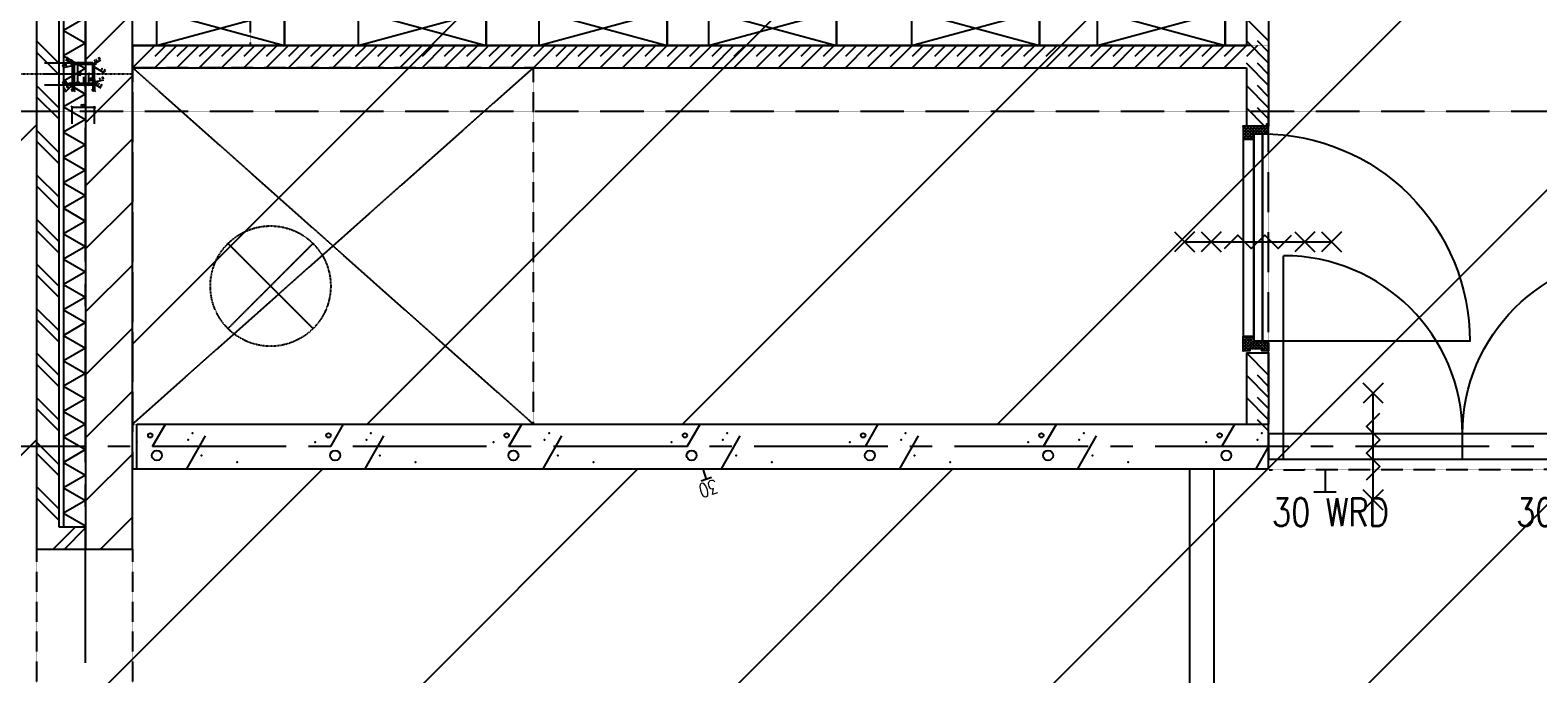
# Model space of a CAD drawing. Extents: x -66955 to 52345, y -20450 to 69550.
# Tile 69 of 94: x 20821 to 27588, y 13830 to 16718. Entities that reach past the tile are written whole.
import ezdxf
from ezdxf.enums import TextEntityAlignment as Align

# ---------------------------------------------------------------- set-up
doc = ezdxf.new("R2010")
doc.units = 0
doc.header["$MEASUREMENT"] = 0
for name, pattern in [('DASHDOT', [1, 0.5, -0.25, 0, -0.25]), ('DASHED', [0.75, 0.5, -0.25]), ('HIDDEN', [0.375, 0.25, -0.125])]:
    doc.linetypes.add(name, pattern=pattern)
for name, color, linetype in [('-21-', 7, 'CONTINUOUS'), ('-32-', 7, 'CONTINUOUS'), ('-E5-', 7, 'CONTINUOUS'), ('-E6-', 7, 'CONTINUOUS'), ('BEGGR--11-', 7, 'CONTINUOUS'), ('BEGGR--21-', 7, 'CONTINUOUS'), ('BEGGR--22-', 7, 'CONTINUOUS'), ('BEGGR--23-', 7, 'CONTINUOUS'), ('BEGGR--28-', 7, 'CONTINUOUS'), ('BEGGR--31-', 7, 'CONTINUOUS'), ('BEGGR--32-', 7, 'CONTINUOUS'), ('BEGGR--45-', 7, 'CONTINUOUS'), ('BEGGR--74-', 7, 'CONTINUOUS'), ('BEGGR--E5-', 7, 'CONTINUOUS'), ('BEGGR--E6-', 7, 'CONTINUOUS'), ('BEGGR--E7-', 7, 'CONTINUOUS'), ('STRAMIEN--E3-', 7, 'CONTINUOUS'), ('STRAMIEN--E7-', 7, 'CONTINUOUS')]:
    doc.layers.add(name, color=color, linetype=linetype)
doc.styles.add('ROMANS', font='ROMANS', dxfattribs={"height": 0.2})
doc.styles.add('txt', font='TXT', dxfattribs={"height": 0.2})

# ---------------------------------------------------------------- blocks, each defined once
blk = doc.blocks.new('*O84')
at = {"layer": '-32-', "color": 7, "linetype": 'CONTINUOUS'}
for points in [[(-300, 350), (300, 350), (300, 200), (-300, 200)], [(-255.09, -287.9), (-209.79, -309.03), (-25, 87.24), (-25, -350), (25, -350), (25, 87.24), (209.79, -309.03), (255.09, -287.9), (27.58, 200), (-27.58, 200)]]:
    blk.add_lwpolyline(points, close=True, dxfattribs=at)
blk = doc.blocks.new('*O85')
at = {"layer": '-32-', "color": 7, "linetype": 'CONTINUOUS'}
for points in [[(-300, 350), (300, 350), (300, 200), (-300, 200)], [(-255.09, -287.9), (-209.79, -309.03), (-25, 87.24), (-25, -350), (25, -350), (25, 87.24), (209.79, -309.03), (255.09, -287.9), (27.58, 200), (-27.58, 200)]]:
    blk.add_lwpolyline(points, close=True, dxfattribs=at)
blk = doc.blocks.new('*O86')
at = {"layer": '-32-', "color": 7, "linetype": 'CONTINUOUS'}
for points in [[(-300, 350), (300, 350), (300, 200), (-300, 200)], [(-255.09, -287.9), (-209.79, -309.03), (-25, 87.24), (-25, -350), (25, -350), (25, 87.24), (209.79, -309.03), (255.09, -287.9), (27.58, 200), (-27.58, 200)]]:
    blk.add_lwpolyline(points, close=True, dxfattribs=at)
blk = doc.blocks.new('*O83')
at = {"layer": '-32-', "color": 7, "linetype": 'CONTINUOUS'}
for p, q in [((-24.99, -2460), (-631.14, -1410.11)), ((25.01, -2460), (631.16, -1410.11))]:
    blk.add_line(p, q, dxfattribs=at)
for points in [[(53.51, 1125), (-53.49, 1125), (-53.49, 2460), (53.51, 2460)], [(-49.99, -1125), (50.01, -1125), (50.01, -1225), (-49.99, -1225)], [(25.01, -2460), (-24.99, -2460), (-24.99, -1235), (25.01, -1235)]]:
    blk.add_lwpolyline(points, close=True, dxfattribs=at)
blk.add_arc((0.01, -2460), 1225, 58.987322, 121.012525, dxfattribs=at)
for name, p in [('*O84', (0.01, 775)), ('*O85', (0.01, 25)), ('*O86', (0.01, -725))]:
    blk.add_blockref(name, p, dxfattribs=at)
blk = doc.blocks.new('*O91')
at = {"layer": '-32-', "color": 7, "linetype": 'CONTINUOUS'}
for p, q in [((-803, -342.75), (-803, 456.75)), ((803, -342.75), (803, 456.75)), ((0, -456.75), (0, -342.75))]:
    blk.add_line(p, q, dxfattribs=at)
for points in [[(-870, -456.75), (870, -456.75), (870, -342.75), (-870, -342.75)], [(-870, -342.75), (-870, -456.75), (-803, -456.75), (-803, -342.75)], [(870, -342.75), (870, -456.75), (803, -456.75), (803, -342.75)]]:
    blk.add_lwpolyline(points, close=True, dxfattribs=at)
blk.add_ellipse((-803, -342.75), major_axis=(803, 0), ratio=0.9956413, start_param=0, end_param=1.5707963, dxfattribs=at)
at = {"layer": '-32-', "color": 7, "linetype": 'CONTINUOUS', "extrusion": (0, 0, -1)}
blk.add_ellipse((803, -342.75), major_axis=(-803, 0), ratio=0.9956413, start_param=0, end_param=1.5707963, dxfattribs=at)
blk = doc.blocks.new('*O94')
at = {"layer": '-E6-', "color": 7, "linetype": 'CONTINUOUS'}
for p, q in [((45, 195.01), (-45, 285.01)), ((45, 285.01), (-45, 195.01)), ((0, -240.01), (0, 240.01)), ((45, -285.01), (-45, -195.01)), ((45, -195.01), (-45, -285.01))]:
    blk.add_line(p, q, dxfattribs=at)
blk.add_lwpolyline([(-30, -150.01), (30, -90.01), (-30.02, -30.01), (30, 29.99), (-30, 89.99), (30, 149.99)], dxfattribs=at)
blk = doc.blocks.new('*O139')
at = {"layer": '-E5-', "color": 5, "linetype": 'CONTINUOUS'}
for p, q in [((-23.66, 157.84), (-23.66, 57.84)), ((26.34, 57.84), (-73.66, 57.84))]:
    blk.add_line(p, q, dxfattribs=at)
at = {"layer": '-E5-', "color": 5, "linetype": 'CONTINUOUS', "style": 'ROMANS', "width": 0.79992}
blk.add_text('30 WRD', height=125, dxfattribs=at).set_placement((0.01, -32.84), align=Align.MIDDLE)
blk = doc.blocks.new('*O140')
at = {"layer": '-E5-', "color": 5, "linetype": 'CONTINUOUS'}
for p, q in [((23.66, 157.84), (23.66, 57.84)), ((-26.34, 57.84), (73.66, 57.84))]:
    blk.add_line(p, q, dxfattribs=at)
at = {"layer": '-E5-', "color": 5, "linetype": 'CONTINUOUS', "style": 'ROMANS', "width": 0.79992}
blk.add_text('30 WRD', height=125, dxfattribs=at).set_placement((0, -32.84), align=Align.MIDDLE)
blk = doc.blocks.new('*O141')
at = {"layer": '-E5-', "color": 5, "linetype": 'CONTINUOUS'}
for p, q in [((23.66, 157.84), (23.66, 57.84)), ((-26.34, 57.84), (73.66, 57.84))]:
    blk.add_line(p, q, dxfattribs=at)
at = {"layer": '-E5-', "color": 5, "linetype": 'CONTINUOUS', "style": 'ROMANS', "width": 0.79992}
blk.add_text('30 WRD', height=125, dxfattribs=at).set_placement((0, -32.84), align=Align.MIDDLE)
blk = doc.blocks.new('*O138')
at = {"layer": '-E5-', "color": 5, "linetype": 'HIDDEN'}
blk.add_line((-1393.5, 155.84, 0.76), (1393.5, 159.84, -0.76), dxfattribs=at)
at = {"layer": '-E5-', "color": 5, "linetype": 'CONTINUOUS'}
for name, p in [('*O139', (-1119.84, -2, 0.76)), ('*O140', (-23.66, -2, 0.76)), ('*O141', (1119.84, -2, 0.76))]:
    blk.add_blockref(name, p, dxfattribs=at)
blk = doc.blocks.new('AFVOE0')
at = {"layer": 'BEGGR--74-', "color": 7, "linetype": 'CONTINUOUS'}
blk.add_lwpolyline([(30, 0), (29.84, -3.08), (29.37, -6.14), (28.58, -9.12), (27.49, -12.01), (26.11, -14.78), (24.45, -17.38), (22.53, -19.8), (20.38, -22.02), (18.01, -24), (15.44, -25.72), (12.72, -27.17), (9.86, -28.33), (6.89, -29.2), (3.85, -29.75), (0.77, -29.99), (-2.32, -29.91), (-5.38, -29.51), (-8.38, -28.8), (-11.3, -27.79), (-14.1, -26.48), (-16.75, -24.89), (-19.22, -23.04), (-21.48, -20.94), (-23.52, -18.62), (-25.31, -16.1), (-26.83, -13.41), (-28.07, -10.58), (-29.01, -7.64), (-29.64, -4.62), (-29.96, -1.54), (-29.96, 1.54), (-29.64, 4.62), (-29.01, 7.64), (-28.07, 10.58), (-26.83, 13.41), (-25.31, 16.1), (-23.52, 18.62), (-21.48, 20.94), (-19.22, 23.04), (-16.75, 24.89), (-14.1, 26.48), (-11.3, 27.79), (-8.38, 28.8), (-5.38, 29.51), (-2.32, 29.91), (0.77, 29.99), (3.85, 29.75), (6.89, 29.2), (9.86, 28.33), (12.72, 27.17), (15.44, 25.72), (18.01, 24), (20.38, 22.02), (22.53, 19.8), (24.45, 17.38), (26.11, 14.78), (27.49, 12.01), (28.58, 9.12), (29.37, 6.14), (29.84, 3.08), (30, 0)], dxfattribs=at)
blk = doc.blocks.new('P74A40')
at = {"layer": 'BEGGR--74-', "color": 7, "linetype": 'CONTINUOUS'}
for points in [[(135, 0), (-135, 0), (-162.47, -99.57), (-180.46, -201.27), (-188.83, -304.22), (-187.5, -407.5), (-186.47, -427.1), (-183.4, -446.48), (-178.32, -465.44), (-171.29, -483.77), (-162.38, -501.25), (-151.69, -517.71), (-139.34, -532.96), (-125.46, -546.84), (-110.21, -559.19), (-93.75, -569.88), (-76.26, -578.79), (-57.94, -585.83), (-38.98, -590.91), (-19.6, -593.98), (0, -595), (19.6, -593.98), (38.99, -590.91), (57.95, -585.83), (76.27, -578.79), (93.76, -569.88), (110.22, -559.19), (125.47, -546.84), (139.35, -532.96), (151.7, -517.71), (162.39, -501.25), (171.3, -483.76), (178.33, -465.44), (183.41, -446.48), (186.48, -427.1), (187.51, -407.5), (188.83, -304.22), (180.46, -201.27), (162.46, -99.57), (135, 0)], [(0, -34), (-8.49, -33.6), (-16.98, -34.06), (-25.39, -35.36), (-33.62, -37.5), (-41.59, -40.46), (-49.23, -44.2), (-56.45, -48.68), (-63.19, -53.87), (-69.37, -59.71), (-74.93, -66.14), (-79.83, -73.09), (-84, -80.5), (-107.34, -142.03), (-124.52, -205.55), (-135.38, -270.45), (-139.82, -336.11), (-137.79, -401.88), (-137.63, -416.21), (-135.98, -430.45), (-132.87, -444.44), (-128.32, -458.03), (-122.38, -471.07), (-115.12, -483.43), (-106.62, -494.97), (-96.97, -505.56), (-86.26, -515.1), (-74.63, -523.47), (-62.19, -530.59), (-49.08, -536.38), (-35.44, -540.78), (-21.42, -543.74), (-7.16, -545.23), (7.17, -545.23), (21.43, -543.74), (35.45, -540.78), (49.09, -536.38), (62.2, -530.59), (74.64, -523.47), (86.27, -515.1), (96.97, -505.56), (106.63, -494.97), (115.13, -483.43), (122.39, -471.07), (128.33, -458.03), (132.88, -444.44), (135.99, -430.45), (137.64, -416.21), (137.8, -401.88), (139.83, -336.11), (135.39, -270.45), (124.52, -205.55), (107.34, -142.03), (84, -80.5), (79.83, -73.09), (74.94, -66.14), (69.37, -59.71), (63.19, -53.87), (56.45, -48.68), (49.23, -44.2), (41.59, -40.46), (33.62, -37.5), (25.39, -35.36), (16.99, -34.06), (8.49, -33.6), (0, -34)], [(126, -212.5), (122.68, -199.97), (118.11, -187.84), (112.34, -176.24), (105.44, -165.27), (97.46, -155.06), (88.5, -145.7), (78.64, -137.29), (67.98, -129.92), (56.63, -123.66), (44.71, -118.57), (32.34, -114.71), (19.64, -112.12), (6.75, -110.82), (-6.21, -110.83), (-19.1, -112.14), (-31.8, -114.75), (-44.17, -118.62), (-56.08, -123.72), (-67.42, -129.99), (-78.07, -137.37), (-87.92, -145.79), (-96.88, -155.16), (-104.84, -165.39), (-111.73, -176.36), (-117.49, -187.97), (-122.04, -200.11), (-125.35, -212.64)], [(0, -140), (-5.14, -140.26), (-10.23, -141.06), (-15.21, -142.37), (-20.02, -144.18), (-24.63, -146.49), (-28.97, -149.25), (-33.01, -152.44), (-36.69, -156.04), (-39.99, -159.99), (-42.87, -164.26), (-45.29, -168.8), (-47.22, -173.57), (-48.66, -178.52), (-49.59, -183.58), (-49.98, -188.71), (-49.85, -193.86), (-49.19, -198.96), (-48.01, -203.97), (-46.32, -208.84), (-44.13, -213.5), (-41.48, -217.91), (-38.39, -222.03), (-34.9, -225.81), (-31.03, -229.21), (-26.83, -232.19), (-22.35, -234.72), (-17.64, -236.79), (-12.73, -238.35), (-7.69, -239.4), (-2.57, -239.93), (2.57, -239.93), (7.69, -239.4), (12.73, -238.35), (17.64, -236.79), (22.35, -234.72), (26.83, -232.19), (31.03, -229.21), (34.9, -225.81), (38.39, -222.03), (41.48, -217.91), (44.13, -213.5), (46.32, -208.84), (48.01, -203.97), (49.19, -198.96), (49.85, -193.86), (49.98, -188.71), (49.59, -183.58), (48.66, -178.52), (47.22, -173.57), (45.29, -168.8), (42.87, -164.26), (39.99, -159.99), (36.69, -156.04), (33.01, -152.44), (28.97, -149.25), (24.63, -146.49), (20.02, -144.18), (15.21, -142.37), (10.23, -141.06), (5.14, -140.27), (0, -140)], [(0, -145), (-4.63, -145.24), (-9.2, -145.95), (-13.69, -147.13), (-18.02, -148.77), (-22.16, -150.84), (-26.07, -153.32), (-29.71, -156.2), (-33.02, -159.43), (-35.99, -162.99), (-38.58, -166.83), (-40.76, -170.92), (-42.5, -175.22), (-43.8, -179.66), (-44.63, -184.22), (-44.99, -188.84), (-44.87, -193.47), (-44.27, -198.07), (-43.21, -202.58), (-41.68, -206.95), (-39.72, -211.15), (-37.34, -215.12), (-34.55, -218.83), (-31.41, -222.23), (-27.93, -225.29), (-24.15, -227.97), (-20.12, -230.25), (-15.87, -232.11), (-11.46, -233.52), (-6.93, -234.46), (-2.32, -234.94), (2.32, -234.94), (6.93, -234.46), (11.46, -233.52), (15.87, -232.11), (20.12, -230.25), (24.15, -227.97), (27.93, -225.29), (31.41, -222.23), (34.55, -218.83), (37.34, -215.12), (39.72, -211.15), (41.68, -206.95), (43.21, -202.58), (44.27, -198.07), (44.87, -193.47), (44.99, -188.84), (44.63, -184.22), (43.8, -179.66), (42.5, -175.22), (40.76, -170.92), (38.58, -166.83), (35.99, -162.99), (33.02, -159.43), (29.71, -156.2), (26.07, -153.32), (22.16, -150.84), (18.02, -148.77), (13.69, -147.13), (9.2, -145.95), (4.63, -145.24), (0, -145)]]:
    blk.add_lwpolyline(points, dxfattribs=at)
blk.add_blockref('AFVOE0', (0, -190), dxfattribs=at)
blk = doc.blocks.new('*O227')
at = {"layer": 'BEGGR--74-', "color": 7, "linetype": 'CONTINUOUS'}
for p, q in [((-495.74, 348), (79.26, 193)), ((-495.74, 193), (79.26, 348)), ((-495.74, 193), (79.26, 193)), ((-495.74, 178), (79.26, 178))]:
    blk.add_line(p, q, dxfattribs=at)
blk.add_lwpolyline([(-495.74, 193), (-495.74, 348), (79.26, 348), (79.26, 193), (79.26, 348)], dxfattribs=at)
blk.add_lwpolyline([(-73.24, 178), (-343.24, 178), (-370.71, 78.43), (-388.7, -23.27), (-397.07, -126.22), (-395.74, -229.5), (-394.71, -249.1), (-391.64, -268.48), (-386.56, -287.44), (-379.53, -305.77), (-370.62, -323.25), (-359.93, -339.71), (-347.58, -354.96), (-333.7, -368.84), (-318.45, -381.19), (-301.99, -391.88), (-284.5, -400.79), (-266.18, -407.83), (-247.22, -412.91), (-227.84, -415.98), (-208.24, -417), (-188.64, -415.98), (-169.25, -412.91), (-150.29, -407.83), (-131.97, -400.79), (-114.48, -391.88), (-98.02, -381.19), (-82.77, -368.84), (-68.89, -354.96), (-56.54, -339.71), (-45.85, -323.25), (-36.94, -305.76), (-29.91, -287.44), (-24.83, -268.48), (-21.76, -249.1), (-20.73, -229.5), (-19.41, -126.22), (-27.78, -23.27), (-45.78, 78.43), (-73.24, 178)], close=True, dxfattribs=at)
blk.add_blockref('P74A40', (-208.24, 178), dxfattribs=at)
blk = doc.blocks.new('P74AS0')
at = {"layer": 'BEGGR--74-', "color": 7, "linetype": 'CONTINUOUS'}
blk.add_blockref('*O227', (495.74, -348), dxfattribs=at)
blk = doc.blocks.new('*O242')
at = {"layer": 'BEGGR--E6-', "color": 7, "linetype": 'CONTINUOUS'}
for p, q in [((-375, 45), (-285, -45)), ((-285, 45), (-375, -45)), ((-330, 0), (330, 0)), ((-255, 45), (-165, -45)), ((-165, 45), (-255, -45)), ((165, 45), (255, -45)), ((255, 45), (165, -45)), ((285, 45), (375, -45)), ((375, 45), (285, -45))]:
    blk.add_line(p, q, dxfattribs=at)
blk.add_lwpolyline([(-150, -30), (-90, 30), (-30, -30.02), (30, 30), (90, -30), (150, 30)], dxfattribs=at)
blk = doc.blocks.new('*O177')
at = {"layer": 'BEGGR--32-', "color": 7, "linetype": 'CONTINUOUS'}
for p, q in [((-33.5, 42.86), (-19.36, 57)), ((-33.5, 28.72), (-5.22, 57)), ((-33.5, 57), (13.5, 10)), ((-33.5, 42.86), (8.5, 0.86)), ((-33.5, 28.72), (-31.78, 27)), ((-33.5, -41.99), (8.5, 0.01)), ((-24.5, 23.57), (8.93, 57)), ((-24.5, 9.43), (23.07, 57)), ((-24.5, -4.71), (33.5, 53.29)), ((-24.5, -18.85), (33.5, 39.15)), ((-24.5, 19.72), (8.5, -13.28)), ((-24.5, 5.57), (8.5, -27.43)), ((-19.36, 57), (27.64, 10)), ((-5.22, 57), (33.5, 18.28)), ((8.93, 57), (33.5, 32.43)), ((18.49, 10), (33.5, 25.01)), ((23.07, 57), (33.5, 46.57)), ((32.64, 10), (33.5, 10.86)), ((-33.5, -56.14), (8.5, -14.14)), ((-33.5, -27.85), (-32.65, -27)), ((-33.5, -27.85), (-4.35, -57)), ((-33.5, -41.99), (-18.49, -57)), ((-33.5, -56.14), (-32.64, -57)), ((-24.5, -8.57), (7.93, -41)), ((-24.5, -22.71), (2.5, -49.71)), ((-20.22, -57), (8.5, -28.28)), ((-6.08, -57), (2.5, -48.42))]:
    blk.add_line(p, q, dxfattribs=at)
blk.add_lwpolyline([(-33.5, 57), (33.5, 57), (33.5, 10), (8.5, 10), (8.5, -41), (2.5, -41), (2.5, -57), (-33.5, -57), (-33.5, -27), (-24.5, -27), (-24.5, 27), (-33.5, 27)], close=True, dxfattribs=at)
blk.add_lwpolyline([(-33.5, 57), (33.5, 57), (33.5, 10), (8.5, 10), (8.5, -41), (2.5, -41), (2.5, -57), (-33.5, -57), (-33.5, -27), (-24.5, -27), (-24.5, 27), (-33.5, 27)], close=True, dxfattribs=at)
blk.add_point((-33.5, 57), dxfattribs=at)
at = {"layer": 'BEGGR--32-', "color": 7, "linetype": 'CONTINUOUS', "style": 'txt'}
blk.add_text('67x114', height=10, rotation=90, dxfattribs=at).set_placement((-0.5, -19))
blk = doc.blocks.new('*O178')
at = {"layer": 'BEGGR--32-', "color": 7, "linetype": 'CONTINUOUS'}
for p, q in [((-32.07, 57), (-33.5, 55.57)), ((-17.93, 57), (-33.5, 41.43)), ((-3.78, 57), (-33.5, 27.28)), ((10.36, 57), (-33.5, 13.14)), ((24.5, -13.71), (-33.5, 44.29)), ((-13.35, 10), (-33.5, 30.15)), ((-27.49, 10), (-33.5, 16.01)), ((24.5, 0.43), (-32.07, 57)), ((24.5, 57), (-22.5, 10)), ((24.5, 14.57), (-17.93, 57)), ((24.5, 42.86), (-8.5, 9.86)), ((24.5, 28.72), (-8.5, -4.28)), ((24.5, 14.57), (-8.5, -18.43)), ((24.5, -27.85), (-8.5, 5.15)), ((24.5, 0.43), (-8.5, -32.57)), ((24.5, 28.72), (-3.78, 57)), ((24.5, 42.86), (10.36, 57)), ((24.5, -41.99), (-8.5, -8.99)), ((25.36, -57), (-8.5, -23.14)), ((-4.78, -41), (-8.5, -37.28)), ((24.5, -13.71), (-2.79, -41)), ((24.5, -27.85), (-2.5, -54.85)), ((11.22, -57), (-2.5, -43.28)), ((24.5, -41.99), (9.49, -57)), ((33.5, -47.14), (23.64, -57)), ((33.5, -50.99), (29.51, -47))]:
    blk.add_line(p, q, dxfattribs=at)
blk.add_lwpolyline([(24.5, 57), (-33.5, 57), (-33.5, 10), (-8.5, 10), (-8.5, -41), (-2.5, -41), (-2.5, -57), (33.5, -57), (33.5, -47), (24.5, -47), (24.5, 27), (24.5, 27)], close=True, dxfattribs=at)
blk.add_lwpolyline([(24.5, 57), (-33.5, 57), (-33.5, 10), (-8.5, 10), (-8.5, -41), (-2.5, -41), (-2.5, -57), (33.5, -57), (33.5, -47), (24.5, -47), (24.5, 27), (24.5, 27)], close=True, dxfattribs=at)
blk.add_point((24.5, 57), dxfattribs=at)
at = {"layer": 'BEGGR--32-', "color": 7, "linetype": 'CONTINUOUS', "style": 'txt'}
blk.add_text('67x114', height=10, rotation=90, dxfattribs=at).set_placement((10.5, -19))
blk = doc.blocks.new('*O176')
at = {"layer": 'BEGGR--32-', "color": 7, "linetype": 'CONTINUOUS'}
for points in [[(442, 508.5), (-442, 508.5), (-442, 461.5), (442, 461.5)], [(-465, 459.5), (465, 459.5), (465, 421.5), (-465, 421.5)]]:
    blk.add_lwpolyline(points, close=True, dxfattribs=at)
blk.add_lwpolyline([(465, 421.5, -0.414214), (-465, -508.5), (-465, 421.5), (465, 421.5)], format="xyb", dxfattribs=at)
for name, p in [('*O177', (-475.5, 451.5)), ('*O178', (475.5, 451.5))]:
    blk.add_blockref(name, p, dxfattribs=at)
blk = doc.blocks.new('BI$IF')
at = {"layer": 'BEGGR--32-', "color": 7, "linetype": 'CONTINUOUS'}
blk.add_blockref('*O176', (-500, -508.5), dxfattribs=at)
blk = doc.blocks.new('B__DIM')
at = {"layer": 'BEGGR--28-', "color": 7, "linetype": 'CONTINUOUS'}
for p, q in [((-0.5, -0.5), (0.5, 0.5)), ((-0.5, 0), (0.5, 0)), ((0, 0.5), (0, -0.5))]:
    blk.add_line(p, q, dxfattribs=at)
blk = doc.blocks.new('B28KOK')
at = {"layer": 'BEGGR--28-', "color": 7, "linetype": 'CONTINUOUS'}
for p, q in [((-174.1, 50), (-24.1, 50)), ((-174.1, 0), (25.9, 0)), ((-41.9, 37.2), (-92.2, 27.2)), ((-48.3, 44.2), (-78.6, 62.4)), ((-13.4, 50), (-50.9, 50)), ((-13.4, 42), (-50.9, 42)), ((-50, 50), (-50, 42)), ((-50, 38), (-50, -38)), ((-42, 38), (-42, -38)), ((38, 50), (-38, 50)), ((38, 42), (-38, 42)), ((-25, -50), (-25, 50)), ((25, -50), (25, 0)), ((41.4, 35.9), (93.2, 4.9)), ((42, -38), (42, 38)), ((48.3, 44.2), (78.6, 62.4)), ((50, -38), (50, 38)), ((-174.1, -50), (-24.1, -50)), ((-174.1, -50), (25.9, -50)), ((-41.9, -38.8), (-92.2, -48.8)), ((-46.5, -46.5), (-82.5, -82.5)), ((-25.9, -42), (-50.9, -42)), ((-25.9, -50), (-50.9, -50)), ((-50, -13.4), (-50, -75.9)), ((-50, -13.4), (-50, -50.9)), ((-50, -42), (-50, -50)), ((-50, -50), (0, -50)), ((-42, -13.4), (-42, -75.9)), ((-38, -42), (38, -42)), ((-38, -50), (38, -50)), ((0, -13.4), (0, -50.9)), ((41.9, -37.2), (92.2, -27.2)), ((42, -25.9), (42, -75.9)), ((48.3, -44.2), (78.6, -62.4)), ((50, -25.9), (50, -75.9)), ((-50, -75), (-42, -75)), ((42, -75), (50, -75)), ((-50, -224.1), (-50, -149.1)), ((-50, -150), (50, -150)), ((50, -224.1), (50, -149.1))]:
    blk.add_line(p, q, dxfattribs=at)
for points in [[(-58.3, 45), (-48.3, 44.2), (-53.7, 52.7)], [(-49.9, 31), (-41.9, 37.2), (-51.6, 39.9)], [(51.5, 35.2), (41.4, 35.9), (46.8, 27.4)], [(53.7, 52.7), (48.3, 44.2), (58.3, 45)], [(-49.7, -56), (-46.5, -46.5), (-56, -49.7)], [(-49.9, -45), (-41.9, -38.8), (-51.6, -36.1)], [(49.9, -31), (41.9, -37.2), (51.6, -39.9)], [(58.3, -44.9), (48.3, -44.2), (53.7, -52.7)]]:
    blk.add_lwpolyline(points, dxfattribs=at)
for centre, radius, start, end in [((-38, 38), 12, 90, 180), ((-38, 38), 4, 90, 180), ((38, 38), 12, 0, 90), ((38, 38), 4, 0, 90), ((-38, -38), 12, 180, 270), ((-38, -38), 4, 180, 270), ((38, -38), 4, 270, 360), ((38, -38), 12, 270, 360)]:
    blk.add_arc(centre, radius, start, end, dxfattribs=at)
at = {"layer": 'BEGGR--28-', "color": 7, "linetype": 'CONTINUOUS', "xscale": 9, "yscale": -9}
for p, rotation in [((-50, 50), 90), ((-50, 42), 270), ((-25, 50), 90), ((25, 0), 90), ((-50, -42), 90), ((-50, -50), 270), ((-50, -50), 180), ((-25, -50), 270), ((25, -50), 270), ((-50, -75), 180), ((42, -75), 180), ((-50, -150), 180)]:
    blk.add_blockref('B__DIM', p, dxfattribs=dict(at, rotation=rotation))
for p in [(0, -50), (-42, -75), (50, -75), (50, -150)]:
    blk.add_blockref('B__DIM', p, dxfattribs=at)
at = {"layer": 'BEGGR--28-', "color": 7, "linetype": 'CONTINUOUS', "extrusion": (0, 0, -1), "style": 'ROMANS'}
for s, rotation, p in [('12', 30.9762, (64.1, 58.9)), ('R', 329.0238, (-76.3, 66.2)), ('4', 348.70227, (87.9, 32.6)), ('R', 348.70227, (74.7, 35.3)), ('R', 30.9762, (52.5, 52)), ('8', 90, (45.5, 43.4)), ('100', 90, (20.5, -12)), ('12', 329.0238, (-64.7, 59.3)), ('4', 30.95918, (-84, 15.7)), ('R', 30.95918, (-95.5, 8.7)), ('4', 348.69414, (87.9, -43.4)), ('12', 315, (75.6, -69.2)), ('R', 348.69414, (74.7, -40.7)), ('R', 315, (66, -59.7)), ('8', 90, (45.5, -48.6)), ('50', 90, (-29.5, -32.5)), ('12', 30.95546, (-69.4, -51.6)), ('4', 348.69414, (-78, -25.4)), ('R', 30.95546, (-80.9, -58.5)), ('R', 348.69414, (-91.3, -22.8))]:
    blk.add_text(s, height=9, rotation=rotation, dxfattribs=at).set_placement(p)
for s, p in [('8', (43.4, -70.5)), ('50', (17.5, -45.5)), ('8', (-48.6, -70.5)), ('100', (-12, -145.5))]:
    blk.add_text(s, height=9, dxfattribs=at).set_placement(p)
blk = doc.blocks.new('*O303')
at = {"layer": 'BEGGR--23-', "color": 7, "linetype": 'HIDDEN'}
for p, q in [((-190.92, -190.92), (190.92, 190.92)), ((190.92, -190.92), (-190.92, 190.92))]:
    blk.add_line(p, q, dxfattribs=at)
at = {"layer": 'BEGGR--23-', "color": 7, "linetype": 'DASHDOT'}
blk.add_circle((0, 0), 270, dxfattribs=at)

msp = doc.modelspace()

# ---------------------------------------------------------------- linework, layer by layer
at = {"layer": '-21-', "color": 7, "linetype": 'HIDDEN'}
for p, q in [((20850, 14390), (20850, 8110)), ((21280, 14390), (21280, 7900))]:
    msp.add_line(p, q, dxfattribs=at)
at = {"layer": 'BEGGR--11-', "color": 1, "linetype": 'CONTINUOUS'}
for p, q in [((21280, 15310.02), (35260, 29290.02)), ((22334.19, 14950), (29334.19, 21950)), ((23748.41, 14950), (30748.41, 21950)), ((25162.62, 14950), (29169.99, 18957.37)), ((26380, 14753.17), (29169.99, 17543.16)), ((21151.05, 8110), (30101.05, 17060)), ((9438.77, 4883), (20850, 16294.23)), ((13494.98, 7525), (20850, 14880.02)), ((14909.19, 7525), (22134.19, 14750)), ((16323.41, 7525), (23548.41, 14750)), ((17737.62, 7525), (24962.62, 14750)), ((19151.83, 7525), (26376.83, 14750))]:
    msp.add_line(p, q, dxfattribs=at)
at = {"layer": 'BEGGR--21-', "color": 7, "linetype": 'CONTINUOUS'}
for p, q in [((21280, 16795.9), (21070, 16585.9)), ((21280, 16513.06), (21070, 16303.06)), ((21280, 16230.21), (21070, 16020.21)), ((21280, 15947.37), (21070, 15737.37)), ((21280, 15664.53), (21070, 15454.53)), ((21280, 15381.69), (21070, 15171.69)), ((21280, 15098.84), (21070, 14888.84)), ((21280, 14816), (21070, 14606)), ((20925, 14390), (21025, 14490)), ((20950, 14490), (21070, 14490)), ((20975, 14390), (21070, 14485)), ((21070, 14390), (21070, 14490)), ((21280, 14533.16), (21136.84, 14390)), ((20850, 14390), (21070, 14390))]:
    msp.add_line(p, q, dxfattribs=at)
msp.add_lwpolyline([(21280, 14390), (21280, 26110), (21070, 26110), (21070, 14390)], close=True, dxfattribs=at)
at = {"layer": 'BEGGR--22-', "color": 7, "linetype": 'CONTINUOUS'}
for p, q in [((20850, 25495), (20850, 14390)), ((20950, 25495), (20950, 14490)), ((20970, 25495), (20970, 14490)), ((21070, 25495), (21070, 14490)), ((26280, 19070), (26280, 16650)), ((26380, 19070), (26380, 16288)), ((26380, 16670), (26280, 16770)), ((20850, 16670), (20950, 16570)), ((21380, 16650), (21280, 16550)), ((21280, 16650), (26280, 16650)), ((21280, 16550), (21280, 16650)), ((21430, 16650), (21380, 16600)), ((21480, 16650), (21380, 16550)), ((21530, 16650), (21480, 16600)), ((21580, 16650), (21480, 16550)), ((21630, 16650), (21580, 16600)), ((21680, 16650), (21580, 16550)), ((21730, 16650), (21680, 16600)), ((21780, 16650), (21680, 16550)), ((21830, 16650), (21780, 16600)), ((21880, 16650), (21780, 16550)), ((21930, 16650), (21880, 16600)), ((21980, 16650), (21880, 16550)), ((22030, 16650), (21980, 16600)), ((22080, 16650), (21980, 16550)), ((22130, 16650), (22080, 16600)), ((22180, 16650), (22080, 16550)), ((22230, 16650), (22180, 16600)), ((22280, 16650), (22180, 16550)), ((22330, 16650), (22280, 16600)), ((22380, 16650), (22280, 16550)), ((22430, 16650), (22380, 16600)), ((22480, 16650), (22380, 16550)), ((22530, 16650), (22480, 16600)), ((22580, 16650), (22480, 16550)), ((22630, 16650), (22580, 16600)), ((22680, 16650), (22580, 16550)), ((22730, 16650), (22680, 16600)), ((22780, 16650), (22680, 16550)), ((22830, 16650), (22780, 16600)), ((22880, 16650), (22780, 16550)), ((22930, 16650), (22880, 16600)), ((22980, 16650), (22880, 16550)), ((23030, 16650), (22980, 16600)), ((23080, 16650), (22980, 16550)), ((23130, 16650), (23080, 16600)), ((23180, 16650), (23080, 16550)), ((23230, 16650), (23180, 16600)), ((23280, 16650), (23180, 16550)), ((23330, 16650), (23280, 16600)), ((23380, 16650), (23280, 16550)), ((23430, 16650), (23380, 16600)), ((23480, 16650), (23380, 16550)), ((23530, 16650), (23480, 16600)), ((23580, 16650), (23480, 16550)), ((23630, 16650), (23580, 16600)), ((23680, 16650), (23580, 16550)), ((23730, 16650), (23680, 16600)), ((23780, 16650), (23680, 16550)), ((23830, 16650), (23780, 16600)), ((23880, 16650), (23780, 16550)), ((23930, 16650), (23880, 16600)), ((23980, 16650), (23880, 16550)), ((24030, 16650), (23980, 16600)), ((24080, 16650), (23980, 16550)), ((24130, 16650), (24080, 16600)), ((24180, 16650), (24080, 16550)), ((24230, 16650), (24180, 16600)), ((24280, 16650), (24180, 16550)), ((24330, 16650), (24280, 16600)), ((24380, 16650), (24280, 16550)), ((24430, 16650), (24380, 16600)), ((24480, 16650), (24380, 16550)), ((24530, 16650), (24480, 16600)), ((24580, 16650), (24480, 16550)), ((24630, 16650), (24580, 16600)), ((24680, 16650), (24580, 16550)), ((24730, 16650), (24680, 16600)), ((24780, 16650), (24680, 16550)), ((24830, 16650), (24780, 16600)), ((24880, 16650), (24780, 16550)), ((24930, 16650), (24880, 16600)), ((24980, 16650), (24880, 16550)), ((25030, 16650), (24980, 16600)), ((25080, 16650), (24980, 16550)), ((25130, 16650), (25080, 16600)), ((25180, 16650), (25080, 16550)), ((25230, 16650), (25180, 16600)), ((25280, 16650), (25180, 16550)), ((25330, 16650), (25280, 16600)), ((25380, 16650), (25280, 16550)), ((25430, 16650), (25380, 16600)), ((25480, 16650), (25380, 16550)), ((25530, 16650), (25480, 16600)), ((25580, 16650), (25480, 16550)), ((25630, 16650), (25580, 16600)), ((25680, 16650), (25580, 16550)), ((25730, 16650), (25680, 16600)), ((25780, 16650), (25680, 16550)), ((25830, 16650), (25780, 16600)), ((25880, 16650), (25780, 16550)), ((25930, 16650), (25880, 16600)), ((25980, 16650), (25880, 16550)), ((26030, 16650), (25980, 16600)), ((26080, 16650), (25980, 16550)), ((26130, 16650), (26080, 16600)), ((26180, 16650), (26080, 16550)), ((26230, 16650), (26180, 16600)), ((26280, 16650), (26180, 16550)), ((26380, 16570), (26280, 16670)), ((26330, 16650), (26280, 16600)), ((26380, 16620), (26330, 16670)), ((20850, 16620), (20950, 16520)), ((21280, 16550), (26280, 16550)), ((26380, 16470), (26280, 16570)), ((26280, 16550), (26280, 16288)), ((26380, 16520), (26330, 16570)), ((20850, 16470), (20950, 16370)), ((26380, 16370), (26280, 16470)), ((26380, 16420), (26330, 16470)), ((20850, 16420), (20950, 16320)), ((26362, 16288), (26280, 16370)), ((26380, 16320), (26330, 16370)), ((20850, 16270), (20950, 16170)), ((26280, 16288), (26380, 16288)), ((20850, 16220), (20950, 16120)), ((20850, 16070), (20950, 15970)), ((20850, 16020), (20950, 15920)), ((20850, 15870), (20950, 15770)), ((20850, 15820), (20950, 15720)), ((20850, 15670), (20950, 15570)), ((20850, 15620), (20950, 15520)), ((20850, 15470), (20950, 15370)), ((20850, 15420), (20950, 15320)), ((20850, 15270), (20950, 15170)), ((26380, 15170), (26280, 15270)), ((26280, 15270), (26280, 14950)), ((26280, 15270), (26380, 15270)), ((26380, 15270), (26380, 14950)), ((20850, 15220), (20950, 15120)), ((26380, 15070), (26280, 15170)), ((26380, 15120), (26330, 15170)), ((20850, 15070), (20950, 14970)), ((26380, 14970), (26280, 15070)), ((26380, 15020), (26330, 15070)), ((20850, 15020), (20950, 14920)), ((26380, 14920), (26330, 14970)), ((21300, 14950), (26380, 14950)), ((21300, 14750), (21300, 14950)), ((21370, 14850), (21428, 14950)), ((21524, 14750), (21608, 14898)), ((22170, 14850), (22228, 14950)), ((22324, 14750), (22408, 14898)), ((22970, 14850), (23028, 14950)), ((23124, 14750), (23208, 14898)), ((23770, 14850), (23828, 14950)), ((23924, 14750), (24008, 14898)), ((24570, 14850), (24628, 14950)), ((24724, 14750), (24808, 14898)), ((25370, 14850), (25428, 14950)), ((25524, 14750), (25608, 14898)), ((26170, 14850), (26228, 14950)), ((26280, 14950), (26380, 14950)), ((26380, 14750), (26380, 14950)), ((20850, 14870), (20950, 14770)), ((26324, 14750), (26380, 14848)), ((20850, 14820), (20950, 14720)), ((21300, 14750), (26380, 14750)), ((20850, 14670), (20950, 14570)), ((20850, 14620), (20950, 14520)), ((20970, 14490), (21070, 14490))]:
    msp.add_line(p, q, dxfattribs=at)
for points in [[(20970, 16831), (21070, 16774), (20970, 16717)], [(20970, 16717), (21070, 16660), (20970, 16603)], [(20970, 16603), (21070, 16546), (20970, 16489)], [(20970, 16489), (21070, 16432), (20970, 16375)], [(20970, 16375), (21070, 16318), (20970, 16261)], [(20970, 16261), (21070, 16204), (20970, 16147)], [(20970, 16147), (21070, 16090), (20970, 16033)], [(20970, 16033), (21070, 15976), (20970, 15919)], [(20970, 15919), (21070, 15862), (20970, 15805)], [(20970, 15805), (21070, 15748), (20970, 15691)], [(20970, 15691), (21070, 15634), (20970, 15577)], [(20970, 15577), (21070, 15520), (20970, 15463)], [(20970, 15463), (21070, 15406), (20970, 15349)], [(20970, 15349), (21070, 15292), (20970, 15235)], [(20970, 15235), (21070, 15178), (20970, 15121)], [(20970, 15121), (21070, 15064), (20970, 15007)], [(20970, 15007), (21070, 14950), (20970, 14893)], [(20970, 14893), (21070, 14836), (20970, 14779)], [(20970, 14779), (21070, 14722), (20970, 14665)], [(20970, 14665), (21070, 14608), (20970, 14551)], [(20970, 14551), (21070, 14494), (21063, 14490)]]:
    msp.add_lwpolyline(points, dxfattribs=at)
for centre, radius in [((21360, 14900), 10), ((22160, 14900), 10), ((22960, 14900), 10), ((23760, 14900), 10), ((24560, 14900), 10), ((25360, 14900), 10), ((26160, 14900), 10), ((21390, 14810), 22.36), ((22190, 14810), 22.36), ((22990, 14810), 22.36), ((23790, 14810), 22.36), ((24590, 14810), 22.36), ((25390, 14810), 22.36), ((26190, 14810), 22.36)]:
    msp.add_circle(centre, radius, dxfattribs=at)
for p in [(21550, 14910), (22350, 14910), (23150, 14910), (23950, 14910), (24750, 14910), (25550, 14910), (26350, 14910), (21300, 14870), (21530, 14880), (22100, 14870), (22330, 14880), (22900, 14870), (23130, 14880), (23700, 14870), (23930, 14880), (24500, 14870), (24730, 14880), (25300, 14870), (25530, 14880), (26100, 14870), (26330, 14880), (21590, 14810), (21750, 14780), (22390, 14810), (22550, 14780), (23190, 14810), (23350, 14780), (23990, 14810), (24150, 14780), (24790, 14810), (24950, 14780), (25590, 14810), (25750, 14780)]:
    msp.add_point(p, dxfattribs=at)
at = {"layer": 'BEGGR--31-', "color": 7, "linetype": 'CONTINUOUS'}
msp.add_lwpolyline([(21280, 16820), (26280, 16820), (26280, 16650), (21280, 16650)], close=True, dxfattribs=at)
msp.add_lwpolyline([(21280, 16820), (26280, 16820), (26280, 16650), (21280, 16650)], close=True, dxfattribs=at)
at = {"layer": 'BEGGR--45-', "color": 7, "linetype": 'HIDDEN'}
msp.add_line((21809.6, 16650), (21809.6, 20730), dxfattribs=at)
msp.add_lwpolyline([(23080, 16550), (21280, 16550), (21280, 14950), (23080, 14950)], close=True, dxfattribs=at)
msp.add_lwpolyline([(23080, 14950), (21280, 16550), (23080, 16550), (21280, 14950)], dxfattribs=at)
at = {"layer": 'BEGGR--E5-', "color": 92, "linetype": 'CONTINUOUS'}
for p, q in [((23879.54, 14710.49), (23832.12, 14694.66)), ((23840, 14750), (23855.83, 14702.57))]:
    msp.add_line(p, q, dxfattribs=at)
at = {"layer": 'BEGGR--E5-', "color": 1, "linetype": 'DASHED'}
msp.add_lwpolyline([(26380, 16650), (21280, 16650), (21280, 14750), (26380, 14750)], close=True, dxfattribs=at)
at = {"layer": 'BEGGR--E7-', "color": 1, "linetype": 'DASHDOT'}
msp.add_line((-574.57, 16522.5), (21277.46, 16522.5), dxfattribs=at)
at = {"layer": 'STRAMIEN--E3-', "color": 251, "linetype": 'DASHED'}
msp.add_lwpolyline([(41424, 17754), (27710, 17754), (27710, 16354), (15205.48, 16354), (15205.48, 24638), (-66455, 24638)], dxfattribs=at)
at = {"layer": 'STRAMIEN--E7-', "color": 1, "linetype": 'CONTINUOUS'}
for p, q in [((21070, 16580), (21070, 16880)), ((21070, 16380), (21070, 16480)), ((21070, 15980), (21070, 16280)), ((21070, 15680), (21070, 15980)), ((21070, 15480), (21070, 15580)), ((21070, 15080), (21070, 15380)), ((21070, 14780), (21070, 15080)), ((21070, 14850), (20770, 14850)), ((21270, 14850), (21170, 14850)), ((21670, 14850), (21370, 14850)), ((21970, 14850), (21670, 14850)), ((22170, 14850), (22070, 14850)), ((22570, 14850), (22270, 14850)), ((22870, 14850), (22570, 14850)), ((23070, 14850), (22970, 14850)), ((23470, 14850), (23170, 14850)), ((23770, 14850), (23470, 14850)), ((23970, 14850), (23870, 14850)), ((24370, 14850), (24070, 14850)), ((24670, 14850), (24370, 14850)), ((24870, 14850), (24770, 14850)), ((25270, 14850), (24970, 14850)), ((25570, 14850), (25270, 14850)), ((25770, 14850), (25670, 14850)), ((26170, 14850), (25870, 14850)), ((26470, 14850), (26170, 14850)), ((26670, 14850), (26570, 14850)), ((27070, 14850), (26770, 14850)), ((27370, 14850), (27070, 14850)), ((27570, 14850), (27470, 14850)), ((21070, 14580), (21070, 14680)), ((21070, 14180), (21070, 14480)), ((21070, 13880), (21070, 14180))]:
    msp.add_line(p, q, dxfattribs=at)

# ---------------------------------------------------------------- block references
at = {"layer": '-32-', "color": 7, "linetype": 'CONTINUOUS'}
for name, p in [('*O91', (27250, 15249.75)), ('*O83', (26079.99, 12290))]:
    msp.add_blockref(name, p, dxfattribs=at)
at = {"layer": '-E5-', "color": 7, "linetype": 'CONTINUOUS'}
msp.add_blockref('*O138', (27776.5, 14590.16, 0.76), dxfattribs=at)
at = {"layer": '-E6-', "color": 7, "linetype": 'CONTINUOUS'}
msp.add_blockref('*O94', (26848.5, 14850), dxfattribs=at)
at = {"layer": 'BEGGR--23-', "color": 7, "linetype": 'DASHDOT'}
msp.add_blockref('*O303', (21900, 15570), dxfattribs=at)
at = {"layer": 'BEGGR--28-', "color": 5, "linetype": 'CONTINUOUS'}
msp.add_blockref('B28KOK', (21060, 16522.5), dxfattribs=at)
at = {"layer": 'BEGGR--32-', "color": 7, "linetype": 'CONTINUOUS', "rotation": 90}
msp.add_blockref('BI$IF', (26266, 16288), dxfattribs=at)
at = {"layer": 'BEGGR--74-', "color": 7, "linetype": 'CONTINUOUS', "yscale": -1}
for p in [(21387.5, 16650), (22292.9, 16650), (23104.75, 16650), (23865.95, 16650), (24776.45, 16650), (25610, 16650)]:
    msp.add_blockref('P74AS0', p, dxfattribs=at)
at = {"layer": 'BEGGR--E6-', "color": 7, "linetype": 'CONTINUOUS'}
msp.add_blockref('*O242', (26332.12, 15768.09), dxfattribs=at)

# ---------------------------------------------------------------- texts
at = {"layer": 'BEGGR--E5-', "color": 92, "linetype": 'CONTINUOUS', "style": 'ROMANS', "width": 0.8}
msp.add_text('30', height=62.5, rotation=198.457765, dxfattribs=at).set_placement((23865.34, 14661.66), align=Align.MIDDLE)

doc.saveas('drawing.dxf')
